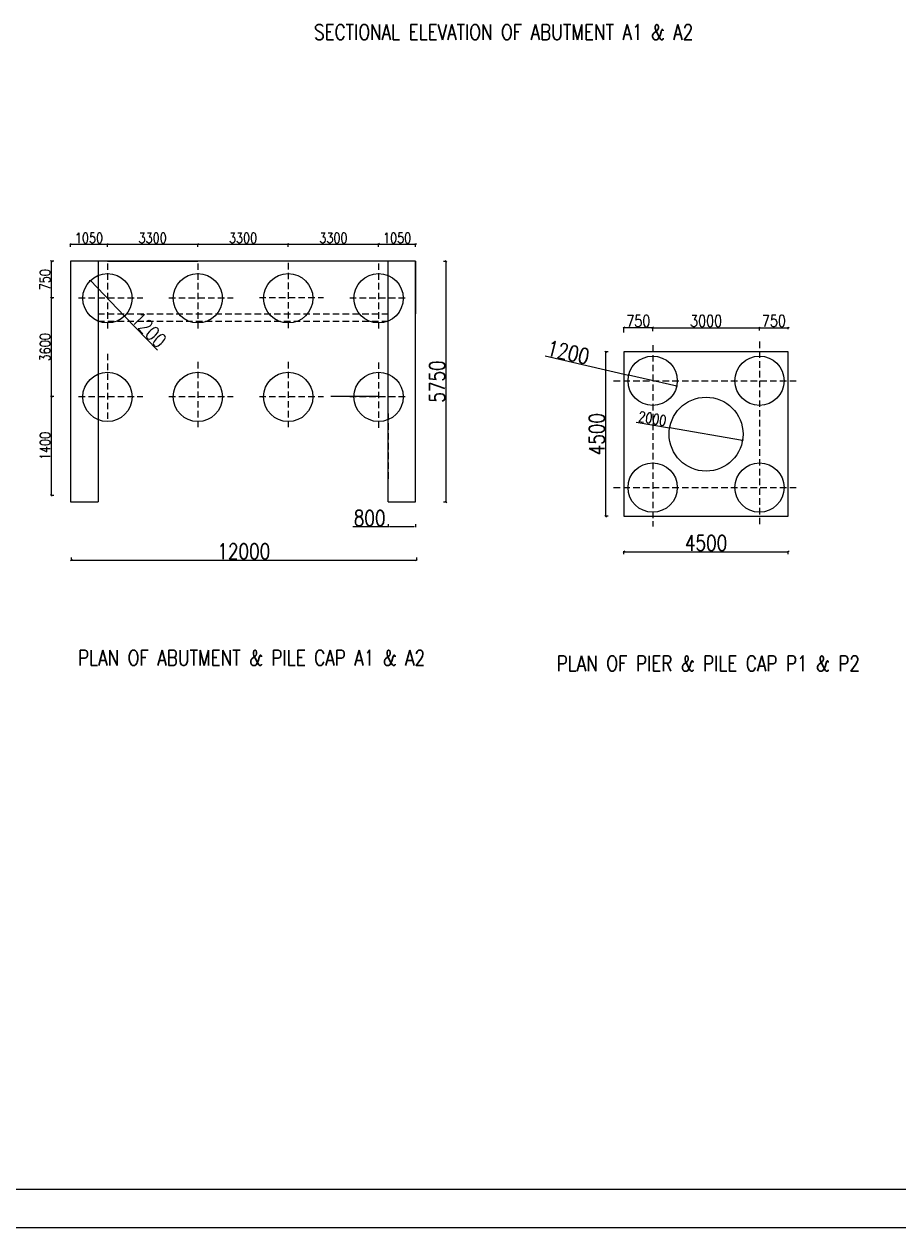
# Model space of a CAD drawing. Header units: metres. Extents: x 181 to 517, y -86 to 142.
# Tile 2 of 12: x 235 to 303, y -86 to 8. Entities that reach past the tile are written whole.
import ezdxf

# ---------------------------------------------------------------- set-up
doc = ezdxf.new("R2010")
doc.units = ezdxf.units.M
doc.header["$LTSCALE"] = 0.1
doc.header["$PDMODE"] = 34
doc.header["$PDSIZE"] = 0.25
doc.linetypes.add('DASHEDX2', pattern=[38.1, 25.4, -12.7])
doc.layers.add('TEXT', color=7, linetype='Continuous')
doc.styles.add('ROMANS', font='romans.shx', dxfattribs={"width": 0.8})
doc.dimstyles.new('1-100', dxfattribs={"dimscale": 0.8, "dimtxt": 0.2, "dimasz": 0.15, "dimexe": 0.05, "dimexo": 0.2, "dimgap": 0.1, "dimtad": 1, "dimdec": 0, "dimlfac": 1000, "dimzin": 1, "dimdsep": 46, "dimtxsty": 'ROMANS', "dimblk": 'OBLIQUE', "dimcen": 0.2, "dimadec": 0, "dimazin": 0, "dimtfac": 1, "dimtdec": 0, "dimtmove": 0, "dimatfit": 3, "dimldrblk": 'OPEN30', "dimfxl": 1, "dimarcsym": 0})

# ---------------------------------------------------------------- blocks, each defined once
blk = doc.blocks.new('_Oblique')
at = {"color": 0, "linetype": 'ByBlock', "lineweight": -2}
blk.add_line((-0.5, -0.5), (0.5, 0.5), dxfattribs=at)
blk = doc.blocks.new('*D229')
at = {"color": 0, "lineweight": -2, "ltscale": 0.2, "transparency": 16777216}
for p in [(275.884, -17.92), (286.142, -20.287)]:
    blk.add_line(p, (282.4, -19.423), dxfattribs=at)
at = {"layer": 'Defpoints', "color": 0, "ltscale": 0.2, "transparency": 16777216}
for p in [(282.4, -19.423), (286.142, -20.287)]:
    blk.add_point(p, dxfattribs=at)
at = {"color": 0, "lineweight": -2, "ltscale": 0.2, "transparency": 16777216, "xscale": 0.12, "yscale": 0.12, "zscale": 0.12}
for p, rotation in [((282.4, -19.423), 347.0059422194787), ((286.142, -20.287), 167.0059422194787)]:
    blk.add_blockref('_Oblique', p, dxfattribs=dict(at, rotation=rotation))
at = {"color": 0, "ltscale": 0.2, "transparency": 16777216, "insert": (277.696, -17.64), "char_height": 0.52, "attachment_point": 5, "rotation": 347.00594, "style": 'ROMANS'}
blk.add_mtext('{\\H2.3077x;1200}', dxfattribs=at)
blk = doc.blocks.new('_Open30')
at = {"color": 0, "linetype": 'ByBlock', "lineweight": -2}
for p, q in [((-1, 0.27), (0, 0)), ((0, 0), (-1, -0.27)), ((0, 0), (-1, 0))]:
    blk.add_line(p, q, dxfattribs=at)
blk = doc.blocks.new('*D230')
at = {"color": 0, "lineweight": -2, "ltscale": 0.2, "transparency": 16777216}
for p in [(282.977, -23.069), (291.268, -24.507)]:
    blk.add_line(p, (285.593, -23.523), dxfattribs=at)
at = {"layer": 'Defpoints', "color": 0, "ltscale": 0.2, "transparency": 16777216}
for p in [(285.593, -23.523), (291.268, -24.507)]:
    blk.add_point(p, dxfattribs=at)
at = {"color": 0, "lineweight": -2, "ltscale": 0.2, "transparency": 16777216, "xscale": 0.12, "yscale": 0.12, "zscale": 0.12}
for p, rotation in [((285.593, -23.523), 350.1654088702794), ((291.268, -24.507), 170.1654088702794)]:
    blk.add_blockref('_Oblique', p, dxfattribs=dict(at, rotation=rotation))
at = {"color": 0, "ltscale": 0.2, "transparency": 16777216, "insert": (284.249, -22.803), "char_height": 0.52, "attachment_point": 5, "rotation": 350.16541, "style": 'ROMANS'}
blk.add_mtext('{\\H1.5385x;2000}', dxfattribs=at)
blk = doc.blocks.new('*D206')
at = {"color": 0, "lineweight": -2, "ltscale": 0.2, "transparency": 16777216}
for p, q in [((282.031, -33.373), (282.031, -33.133)), ((282.031, -33.173), (294.831, -33.173)), ((294.831, -33.373), (294.831, -33.133))]:
    blk.add_line(p, q, dxfattribs=at)
at = {"layer": 'Defpoints', "color": 0, "ltscale": 0.2, "transparency": 16777216}
for p in [(294.831, -33.173), (282.031, -36.67), (294.831, -36.67)]:
    blk.add_point(p, dxfattribs=at)
at = {"color": 0, "lineweight": -2, "ltscale": 0.2, "transparency": 16777216, "xscale": 0.12, "yscale": 0.12, "zscale": 0.12, "rotation": 180}
blk.add_blockref('_Oblique', (282.031, -33.173), dxfattribs=at)
at = {"color": 0, "lineweight": -2, "ltscale": 0.2, "transparency": 16777216, "xscale": 0.12, "yscale": 0.12, "zscale": 0.12}
blk.add_blockref('_Oblique', (294.831, -33.173), dxfattribs=at)
at = {"color": 0, "ltscale": 0.2, "transparency": 16777216, "insert": (288.431, -32.493), "char_height": 0.52, "attachment_point": 5, "style": 'ROMANS'}
blk.add_mtext('{\\H2.3077x;4500}', dxfattribs=at)
blk = doc.blocks.new('*D231')
at = {"color": 0, "lineweight": -2, "ltscale": 0.2, "transparency": 16777216}
for p, q in [((280.801, -17.615), (280.561, -17.615)), ((280.601, -17.615), (280.601, -30.415)), ((280.801, -30.415), (280.561, -30.415))]:
    blk.add_line(p, q, dxfattribs=at)
at = {"layer": 'Defpoints', "color": 0, "ltscale": 0.2, "transparency": 16777216}
for p in [(282.031, -17.615), (280.601, -30.415), (282.031, -30.415)]:
    blk.add_point(p, dxfattribs=at)
at = {"color": 0, "lineweight": -2, "ltscale": 0.2, "transparency": 16777216, "xscale": 0.12, "yscale": 0.12, "zscale": 0.12}
for p, rotation in [((280.601, -17.615), 90), ((280.601, -30.415), 270)]:
    blk.add_blockref('_Oblique', p, dxfattribs=dict(at, rotation=rotation))
at = {"color": 0, "ltscale": 0.2, "transparency": 16777216, "insert": (279.921, -24.015), "char_height": 0.52, "attachment_point": 5, "rotation": 90, "style": 'ROMANS'}
blk.add_mtext('{\\H2.3077x;4500}', dxfattribs=at)
blk = doc.blocks.new('*D223')
at = {"color": 0, "lineweight": -2, "ltscale": 0.2, "transparency": 16777216}
for p, q in [((284.271, -15.934), (284.271, -15.694)), ((284.271, -15.734), (292.591, -15.734)), ((292.591, -15.934), (292.591, -15.694))]:
    blk.add_line(p, q, dxfattribs=at)
at = {"layer": 'Defpoints', "color": 0, "ltscale": 0.2, "transparency": 16777216}
for p in [(292.591, -15.734), (284.271, -19.231), (292.591, -19.231)]:
    blk.add_point(p, dxfattribs=at)
at = {"color": 0, "lineweight": -2, "ltscale": 0.2, "transparency": 16777216, "xscale": 0.12, "yscale": 0.12, "zscale": 0.12, "rotation": 180}
blk.add_blockref('_Oblique', (284.271, -15.734), dxfattribs=at)
at = {"color": 0, "lineweight": -2, "ltscale": 0.2, "transparency": 16777216, "xscale": 0.12, "yscale": 0.12, "zscale": 0.12}
blk.add_blockref('_Oblique', (292.591, -15.734), dxfattribs=at)
at = {"color": 0, "ltscale": 0.2, "transparency": 16777216, "insert": (288.431, -15.198), "char_height": 0.52, "attachment_point": 5, "style": 'ROMANS'}
blk.add_mtext('{\\H1.7524x;3000}', dxfattribs=at)
blk = doc.blocks.new('*D224')
at = {"color": 0, "lineweight": -2, "transparency": 16777216}
for p, q in [((282.031, -16.105), (282.031, -15.694)), ((284.271, -15.734), (282.031, -15.734)), ((284.271, -15.988), (284.271, -15.694))]:
    blk.add_line(p, q, dxfattribs=at)
at = {"layer": 'Defpoints', "color": 0, "transparency": 16777216}
for p in [(282.031, -15.734), (282.031, -16.265), (284.271, -16.148)]:
    blk.add_point(p, dxfattribs=at)
at = {"color": 0, "lineweight": -2, "transparency": 16777216, "xscale": 0.12, "yscale": 0.12, "zscale": 0.12, "rotation": 180}
blk.add_blockref('_Oblique', (282.031, -15.734), dxfattribs=at)
at = {"color": 0, "lineweight": -2, "transparency": 16777216, "xscale": 0.12, "yscale": 0.12, "zscale": 0.12}
blk.add_blockref('_Oblique', (284.271, -15.734), dxfattribs=at)
at = {"color": 0, "transparency": 16777216, "insert": (283.151, -15.198), "char_height": 0.16, "attachment_point": 5, "style": 'ROMANS'}
blk.add_mtext('{\\H5.6953x;750}', dxfattribs=at)
blk = doc.blocks.new('*D225')
at = {"color": 0, "lineweight": -2, "transparency": 16777216}
for p, q in [((292.591, -15.774), (292.591, -15.692)), ((292.591, -15.732), (294.831, -15.732)), ((294.831, -15.836), (294.831, -15.692))]:
    blk.add_line(p, q, dxfattribs=at)
at = {"layer": 'Defpoints', "color": 0, "transparency": 16777216}
for p in [(292.591, -15.934), (294.831, -15.732), (294.831, -15.996)]:
    blk.add_point(p, dxfattribs=at)
at = {"color": 0, "lineweight": -2, "transparency": 16777216, "xscale": 0.12, "yscale": 0.12, "zscale": 0.12, "rotation": 180}
blk.add_blockref('_Oblique', (292.591, -15.732), dxfattribs=at)
at = {"color": 0, "lineweight": -2, "transparency": 16777216, "xscale": 0.12, "yscale": 0.12, "zscale": 0.12}
blk.add_blockref('_Oblique', (294.831, -15.732), dxfattribs=at)
at = {"color": 0, "transparency": 16777216, "insert": (293.711, -15.196), "char_height": 0.16, "attachment_point": 5, "style": 'ROMANS'}
blk.add_mtext('{\\H5.6953x;750}', dxfattribs=at)
blk = doc.blocks.new('*D273')
at = {"color": 0, "lineweight": -2, "ltscale": 0.2, "transparency": 16777216}
for p in [(240.472, -12.048), (245.689, -17.479)]:
    blk.add_line(p, (243.132, -14.818), dxfattribs=at)
at = {"layer": 'Defpoints', "color": 0, "ltscale": 0.2, "transparency": 16777216}
for p in [(240.472, -12.048), (243.132, -14.818)]:
    blk.add_point(p, dxfattribs=at)
at = {"color": 0, "lineweight": -2, "ltscale": 0.2, "transparency": 16777216, "xscale": 0.12, "yscale": 0.12, "zscale": 0.12}
for p, rotation in [((240.472, -12.048), 313.8486452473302), ((243.132, -14.818), 133.8486452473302)]:
    blk.add_blockref('_Oblique', p, dxfattribs=dict(at, rotation=rotation))
at = {"color": 0, "ltscale": 0.2, "transparency": 16777216, "insert": (245.046, -15.886), "char_height": 0.52, "attachment_point": 5, "rotation": 313.84865, "style": 'ROMANS'}
blk.add_mtext('{\\H2.1538x;1200}', dxfattribs=at)
blk = doc.blocks.new('*D274')
at = {"color": 0, "lineweight": -2, "ltscale": 0.2, "transparency": 16777216}
for p, q in [((237.623, -10.553), (237.383, -10.553)), ((237.423, -10.553), (237.423, -13.406)), ((237.623, -13.406), (237.383, -13.406))]:
    blk.add_line(p, q, dxfattribs=at)
at = {"layer": 'Defpoints', "color": 0, "ltscale": 0.2, "transparency": 16777216}
for p in [(238.922, -10.553), (237.423, -13.406), (238.922, -13.406)]:
    blk.add_point(p, dxfattribs=at)
at = {"color": 0, "lineweight": -2, "ltscale": 0.2, "transparency": 16777216, "xscale": 0.12, "yscale": 0.12, "zscale": 0.12}
for p, rotation in [((237.423, -10.553), 90), ((237.423, -13.406), 270)]:
    blk.add_blockref('_Oblique', p, dxfattribs=dict(at, rotation=rotation))
at = {"color": 0, "ltscale": 0.2, "transparency": 16777216, "insert": (236.943, -11.98), "char_height": 0.52, "attachment_point": 5, "rotation": 90, "style": 'ROMANS'}
blk.add_mtext('{\\H1.5385x;750}', dxfattribs=at)
blk = doc.blocks.new('*D267')
at = {"color": 0, "lineweight": -2, "ltscale": 0.2, "transparency": 16777216}
for p, q in [((238.922, -9.418), (238.922, -9.178)), ((238.922, -9.218), (241.802, -9.218)), ((241.802, -9.418), (241.802, -9.178))]:
    blk.add_line(p, q, dxfattribs=at)
at = {"layer": 'Defpoints', "color": 0, "ltscale": 0.2, "transparency": 16777216}
for p in [(241.802, -9.218), (238.922, -10.553), (241.802, -21.239)]:
    blk.add_point(p, dxfattribs=at)
at = {"color": 0, "lineweight": -2, "ltscale": 0.2, "transparency": 16777216, "xscale": 0.12, "yscale": 0.12, "zscale": 0.12, "rotation": 180}
blk.add_blockref('_Oblique', (238.922, -9.218), dxfattribs=at)
at = {"color": 0, "lineweight": -2, "ltscale": 0.2, "transparency": 16777216, "xscale": 0.12, "yscale": 0.12, "zscale": 0.12}
blk.add_blockref('_Oblique', (241.802, -9.218), dxfattribs=at)
at = {"color": 0, "ltscale": 0.2, "transparency": 16777216, "insert": (240.362, -8.738), "char_height": 0.52, "attachment_point": 5, "style": 'ROMANS'}
blk.add_mtext('{\\H1.5385x;1050}', dxfattribs=at)
blk = doc.blocks.new('*D268')
at = {"color": 0, "lineweight": -2, "ltscale": 0.2, "transparency": 16777216}
for p, q in [((241.802, -9.418), (241.802, -9.178)), ((241.802, -9.218), (248.842, -9.218)), ((248.842, -9.418), (248.842, -9.178))]:
    blk.add_line(p, q, dxfattribs=at)
at = {"layer": 'Defpoints', "color": 0, "ltscale": 0.2, "transparency": 16777216}
for p in [(248.842, -9.218), (241.802, -10.553), (248.842, -10.553)]:
    blk.add_point(p, dxfattribs=at)
at = {"color": 0, "lineweight": -2, "ltscale": 0.2, "transparency": 16777216, "xscale": 0.12, "yscale": 0.12, "zscale": 0.12, "rotation": 180}
blk.add_blockref('_Oblique', (241.802, -9.218), dxfattribs=at)
at = {"color": 0, "lineweight": -2, "ltscale": 0.2, "transparency": 16777216, "xscale": 0.12, "yscale": 0.12, "zscale": 0.12}
blk.add_blockref('_Oblique', (248.842, -9.218), dxfattribs=at)
at = {"color": 0, "ltscale": 0.2, "transparency": 16777216, "insert": (245.322, -8.738), "char_height": 0.52, "attachment_point": 5, "style": 'ROMANS'}
blk.add_mtext('{\\H1.5385x;3300}', dxfattribs=at)
blk = doc.blocks.new('*D269')
at = {"color": 0, "lineweight": -2, "ltscale": 0.2, "transparency": 16777216}
for p, q in [((255.882, -9.416), (255.882, -9.176)), ((255.882, -9.216), (262.922, -9.216)), ((262.922, -9.416), (262.922, -9.176))]:
    blk.add_line(p, q, dxfattribs=at)
at = {"layer": 'Defpoints', "color": 0, "ltscale": 0.2, "transparency": 16777216}
for p in [(262.922, -9.216), (255.882, -10.553), (262.922, -11.25)]:
    blk.add_point(p, dxfattribs=at)
at = {"color": 0, "lineweight": -2, "ltscale": 0.2, "transparency": 16777216, "xscale": 0.12, "yscale": 0.12, "zscale": 0.12, "rotation": 180}
blk.add_blockref('_Oblique', (255.882, -9.216), dxfattribs=at)
at = {"color": 0, "lineweight": -2, "ltscale": 0.2, "transparency": 16777216, "xscale": 0.12, "yscale": 0.12, "zscale": 0.12}
blk.add_blockref('_Oblique', (262.922, -9.216), dxfattribs=at)
at = {"color": 0, "ltscale": 0.2, "transparency": 16777216, "insert": (259.402, -8.736), "char_height": 0.52, "attachment_point": 5, "style": 'ROMANS'}
blk.add_mtext('{\\H1.5385x;3300}', dxfattribs=at)
blk = doc.blocks.new('*D275')
at = {"color": 0, "lineweight": -2, "ltscale": 0.2, "transparency": 16777216}
for p, q in [((262.922, -9.416), (262.922, -9.176)), ((262.922, -9.216), (265.802, -9.216)), ((265.802, -9.416), (265.802, -9.176))]:
    blk.add_line(p, q, dxfattribs=at)
at = {"layer": 'Defpoints', "color": 0, "ltscale": 0.2, "transparency": 16777216}
for p in [(265.802, -9.216), (262.922, -10.553), (265.802, -10.553)]:
    blk.add_point(p, dxfattribs=at)
at = {"color": 0, "lineweight": -2, "ltscale": 0.2, "transparency": 16777216, "xscale": 0.12, "yscale": 0.12, "zscale": 0.12, "rotation": 180}
blk.add_blockref('_Oblique', (262.922, -9.216), dxfattribs=at)
at = {"color": 0, "lineweight": -2, "ltscale": 0.2, "transparency": 16777216, "xscale": 0.12, "yscale": 0.12, "zscale": 0.12}
blk.add_blockref('_Oblique', (265.802, -9.216), dxfattribs=at)
at = {"color": 0, "ltscale": 0.2, "transparency": 16777216, "insert": (264.362, -8.736), "char_height": 0.52, "attachment_point": 5, "style": 'ROMANS'}
blk.add_mtext('{\\H1.5385x;1050}', dxfattribs=at)
blk = doc.blocks.new('*D276')
at = {"color": 0, "lineweight": -2, "ltscale": 0.2, "transparency": 16777216}
for p, q in [((267.971, -10.553), (268.211, -10.553)), ((268.171, -10.553), (268.171, -29.283)), ((267.971, -29.283), (268.211, -29.283))]:
    blk.add_line(p, q, dxfattribs=at)
at = {"layer": 'Defpoints', "color": 0, "ltscale": 0.2, "transparency": 16777216}
for p in [(265.802, -10.553), (265.802, -29.283), (268.171, -29.283)]:
    blk.add_point(p, dxfattribs=at)
at = {"color": 0, "lineweight": -2, "ltscale": 0.2, "transparency": 16777216, "xscale": 0.12, "yscale": 0.12, "zscale": 0.12}
for p, rotation in [((268.171, -10.553), 90), ((268.171, -29.283), 270)]:
    blk.add_blockref('_Oblique', p, dxfattribs=dict(at, rotation=rotation))
at = {"color": 0, "ltscale": 0.2, "transparency": 16777216, "insert": (267.491, -19.918), "char_height": 0.52, "attachment_point": 5, "rotation": 90, "style": 'ROMANS'}
blk.add_mtext('{\\H2.3077x;5750}', dxfattribs=at)
blk = doc.blocks.new('*D270')
at = {"color": 0, "lineweight": -2, "ltscale": 0.2, "transparency": 16777216}
for p, q in [((238.982, -33.62), (238.982, -33.86)), ((265.862, -33.62), (265.862, -33.86)), ((238.982, -33.82), (265.862, -33.82))]:
    blk.add_line(p, q, dxfattribs=at)
at = {"layer": 'Defpoints', "color": 0, "ltscale": 0.2, "transparency": 16777216}
for p in [(238.982, -31.593), (265.862, -31.593), (265.862, -33.82)]:
    blk.add_point(p, dxfattribs=at)
at = {"color": 0, "lineweight": -2, "ltscale": 0.2, "transparency": 16777216, "xscale": 0.12, "yscale": 0.12, "zscale": 0.12, "rotation": 180}
blk.add_blockref('_Oblique', (238.982, -33.82), dxfattribs=at)
at = {"color": 0, "lineweight": -2, "ltscale": 0.2, "transparency": 16777216, "xscale": 0.12, "yscale": 0.12, "zscale": 0.12}
blk.add_blockref('_Oblique', (265.862, -33.82), dxfattribs=at)
at = {"color": 0, "ltscale": 0.2, "transparency": 16777216, "insert": (252.422, -33.14), "char_height": 0.52, "attachment_point": 5, "style": 'ROMANS'}
blk.add_mtext('{\\H2.3077x;12000}', dxfattribs=at)
blk = doc.blocks.new('*D265')
at = {"color": 0, "lineweight": -2, "ltscale": 0.2, "transparency": 16777216}
for p, q in [((237.423, -13.406), (237.463, -13.406)), ((237.423, -13.406), (237.423, -21.094)), ((237.623, -21.094), (237.383, -21.094))]:
    blk.add_line(p, q, dxfattribs=at)
at = {"layer": 'Defpoints', "color": 0, "ltscale": 0.2, "transparency": 16777216}
for p in [(237.423, -13.406), (237.423, -21.094), (238.792, -21.094)]:
    blk.add_point(p, dxfattribs=at)
at = {"color": 0, "lineweight": -2, "ltscale": 0.2, "transparency": 16777216, "xscale": 0.12, "yscale": 0.12, "zscale": 0.12}
for p, rotation in [((237.423, -13.406), 90), ((237.423, -21.094), 270)]:
    blk.add_blockref('_Oblique', p, dxfattribs=dict(at, rotation=rotation))
at = {"color": 0, "ltscale": 0.2, "transparency": 16777216, "insert": (236.943, -17.25), "char_height": 0.52, "attachment_point": 5, "rotation": 90, "style": 'ROMANS'}
blk.add_mtext('{\\H1.5385x;3600}', dxfattribs=at)
blk = doc.blocks.new('*D266')
at = {"color": 0, "lineweight": -2, "ltscale": 0.2, "transparency": 16777216}
for p, q in [((248.842, -9.418), (248.842, -9.178)), ((248.842, -9.218), (255.882, -9.218)), ((255.882, -9.418), (255.882, -9.178))]:
    blk.add_line(p, q, dxfattribs=at)
at = {"layer": 'Defpoints', "color": 0, "ltscale": 0.2, "transparency": 16777216}
for p in [(255.882, -9.218), (248.842, -10.553), (255.882, -10.553)]:
    blk.add_point(p, dxfattribs=at)
at = {"color": 0, "lineweight": -2, "ltscale": 0.2, "transparency": 16777216, "xscale": 0.12, "yscale": 0.12, "zscale": 0.12, "rotation": 180}
blk.add_blockref('_Oblique', (248.842, -9.218), dxfattribs=at)
at = {"color": 0, "lineweight": -2, "ltscale": 0.2, "transparency": 16777216, "xscale": 0.12, "yscale": 0.12, "zscale": 0.12}
blk.add_blockref('_Oblique', (255.882, -9.218), dxfattribs=at)
at = {"color": 0, "ltscale": 0.2, "transparency": 16777216, "insert": (252.362, -8.738), "char_height": 0.52, "attachment_point": 5, "style": 'ROMANS'}
blk.add_mtext('{\\H1.5385x;3300}', dxfattribs=at)
blk = doc.blocks.new('*D271')
at = {"color": 0, "lineweight": -2, "transparency": 16777216}
for p, q in [((263.657, -31.228), (260.908, -31.228)), ((263.657, -31.028), (263.657, -31.268)), ((265.682, -31.228), (263.777, -31.228)), ((265.802, -31.028), (265.802, -31.268))]:
    blk.add_line(p, q, dxfattribs=at)
at = {"color": 0, "transparency": 16777216}
for points in [[(263.777, -31.208), (263.777, -31.248), (263.657, -31.228)], [(265.682, -31.208), (265.682, -31.248), (265.802, -31.228)]]:
    blk.add_solid(points, dxfattribs=at)
at = {"layer": 'Defpoints', "color": 0, "transparency": 16777216}
for p in [(263.657, -30.831), (265.802, -30.831), (263.657, -31.228)]:
    blk.add_point(p, dxfattribs=at)
at = {"color": 0, "transparency": 16777216, "insert": (262.222, -30.548), "char_height": 0.16, "attachment_point": 5, "style": 'ROMANS'}
blk.add_mtext('{\\H7.5x;800}', dxfattribs=at)
blk = doc.blocks.new('*D272')
at = {"color": 0, "lineweight": -2, "ltscale": 0.2, "transparency": 16777216}
for p, q in [((237.423, -21.094), (237.463, -21.094)), ((237.423, -21.094), (237.423, -28.781)), ((237.623, -28.781), (237.383, -28.781))]:
    blk.add_line(p, q, dxfattribs=at)
at = {"layer": 'Defpoints', "color": 0, "ltscale": 0.2, "transparency": 16777216}
for p in [(237.423, -21.094), (237.423, -28.781), (238.792, -28.781)]:
    blk.add_point(p, dxfattribs=at)
at = {"color": 0, "lineweight": -2, "ltscale": 0.2, "transparency": 16777216, "xscale": 0.12, "yscale": 0.12, "zscale": 0.12}
for p, rotation in [((237.423, -21.094), 90), ((237.423, -28.781), 270)]:
    blk.add_blockref('_Oblique', p, dxfattribs=dict(at, rotation=rotation))
at = {"color": 0, "ltscale": 0.2, "transparency": 16777216, "insert": (236.943, -24.938), "char_height": 0.52, "attachment_point": 5, "rotation": 90, "style": 'ROMANS'}
blk.add_mtext('{\\H1.5385x;1400}', dxfattribs=at)

msp = doc.modelspace()

# ---------------------------------------------------------------- linework, layer by layer
at = {"ltscale": 0.2}
for p, q in [((238.9221, -10.5529), (238.9221, -29.2832)), ((265.8021, -10.5529), (238.9221, -10.5529)), ((241.0671, -10.5529), (241.0671, -29.2832)), ((263.6567, -29.2832), (263.6567, -10.5529)), ((265.8021, -29.2832), (265.8021, -10.5529))]:
    msp.add_line(p, q, dxfattribs=at)
at = {"color": 0}
for p, q in [((238.9221, -10.5529), (238.9221, -14.7539)), ((265.8021, -10.5529), (265.8021, -14.6329)), ((262.9221, -21.0771), (259.2119, -21.0771)), ((238.9221, -29.2832), (239.5749, -29.2832)), ((238.9221, -29.2832), (241.0671, -29.2832)), ((263.6567, -29.2832), (265.8021, -29.2832))]:
    msp.add_line(p, q, dxfattribs=at)
for p, q in [((241.8021, -10.5529), (248.8421, -10.5529)), ((431.8199, -82.8418), (185.0105, -82.8418)), ((516.5411, -85.8418), (181.2122, -85.8418))]:
    msp.add_line(p, q)
at = {"linetype": 'DASHEDX2', "ltscale": 0.2}
for p, q in [((241.8021, -10.7139), (241.8021, -15.919)), ((248.8421, -10.7139), (248.8421, -15.919)), ((255.8821, -10.678), (255.8821, -15.8832)), ((262.9221, -10.7139), (262.9221, -15.919)), ((239.5527, -13.3971), (244.5469, -13.3971)), ((246.5927, -13.3971), (251.5869, -13.3971)), ((253.6327, -13.3612), (258.6269, -13.3612)), ((260.6727, -13.3971), (265.0266, -13.3971)), ((241.0671, -14.6329), (263.6567, -14.6329)), ((241.0671, -15.2068), (263.6567, -15.2068)), ((241.8021, -17.7539), (241.8021, -22.959)), ((248.8421, -18.3939), (248.8421, -23.599)), ((255.8821, -18.3939), (255.8821, -23.599)), ((262.9221, -18.4298), (262.9221, -23.6349)), ((239.5527, -21.0771), (244.5469, -21.0771)), ((246.5927, -21.0771), (251.5869, -21.0771)), ((253.6327, -21.0771), (258.6269, -21.0771)), ((260.6727, -21.0771), (265.0709, -21.0771)), ((263.6567, -22.404), (263.6567, -27.6092))]:
    msp.add_line(p, q, dxfattribs=at)
at = {"color": 0, "linetype": 'DASHEDX2', "ltscale": 0.2}
for p, q in [((292.5907, -16.8095), (292.5907, -31.2202)), ((284.2707, -17.088), (284.2707, -31.2202)), ((281.2253, -19.8549), (295.636, -19.8549)), ((281.2253, -28.1749), (295.636, -28.1749))]:
    msp.add_line(p, q, dxfattribs=at)
at = {"color": 0, "ltscale": 0.2}
for p, q in [((294.8307, -17.6149), (282.0307, -17.6149)), ((282.0307, -17.6149), (282.0307, -30.4149)), ((294.8307, -30.4149), (294.8307, -17.6149)), ((282.0307, -30.4149), (288.4307, -30.4149)), ((288.4307, -30.4149), (294.8307, -30.4149))]:
    msp.add_line(p, q, dxfattribs=at)
at = {"ltscale": 0.2}
for centre in [(241.8021, -13.4329), (248.8421, -13.4329), (255.8821, -13.4329), (262.9221, -13.4329), (241.8021, -21.1129), (248.8421, -21.1129), (255.8821, -21.1129), (262.9221, -21.1129)]:
    msp.add_circle(centre, 1.92, dxfattribs=at)
at = {"color": 0, "ltscale": 0.2}
for centre, radius in [((284.2707, -19.8549), 1.92), ((292.5907, -19.8549), 1.92), ((288.4307, -24.0149), 2.88), ((284.2707, -28.1749), 1.92), ((292.5907, -28.1749), 1.92)]:
    msp.add_circle(centre, radius, dxfattribs=at)

# ---------------------------------------------------------------- texts
at = {"layer": 'TEXT', "char_height": 1.2, "width": 44.14154, "attachment_point": 5, "style": 'ROMANS'}
for s, insert in [('{\\Fromanc|c0;SECTIONAL ELEVATION OF ABUTMENT A1 & A2}', (272.6642, 7.3047)), ('{\\Fromanc|c0;PLAN OF ABUTMENT & PILE CAP A1 & A2}', (253.029, -41.4332)), ('{\\Fromanc|c0;PLAN OF PIER & PILE CAP P1 & P2}', (288.6049, -41.8754))]:
    msp.add_mtext(s, dxfattribs=dict(at, insert=insert))

# ---------------------------------------------------------------- dimensions: what is measured, and where the dimension line sits
at = {"ltscale": 0.2}
for base, p1, p2, angle, text, picture, middle in [((241.8021, -9.2177), (238.9221, -10.5529), (241.8021, -21.239), 180, '{\\H1.5385x;1050}', '*D267', (240.3621, -8.7377)), ((248.8421, -9.2177), (241.8021, -10.5529), (248.8421, -10.5529), 180, '{\\H1.5385x;3300}', '*D268', (245.3221, -8.7377)), ((255.8821, -9.2177), (248.8421, -10.5529), (255.8821, -10.5529), 180, '{\\H1.5385x;3300}', '*D266', (252.3621, -8.7377)), ((262.9221, -9.2164), (255.8821, -10.5529), (262.9221, -11.2499), 180, '{\\H1.5385x;3300}', '*D269', (259.4021, -8.7363)), ((265.8021, -9.2164), (262.9221, -10.5529), (265.8021, -10.5529), 180, '{\\H1.5385x;1050}', '*D275', (264.3621, -8.7363)), ((237.4229, -13.4063), (238.9221, -10.5529), (238.9221, -13.4063), 270, '{\\H1.5385x;750}', '*D274', (236.9429, -11.9796)), ((268.171, -29.2832), (265.8021, -10.5529), (265.8021, -29.2832), 270, '{\\H2.3077x;5750}', '*D276', (267.491, -19.9181)), ((237.4229, -21.0938), (237.4229, -13.4063), (238.7923, -21.0938), 270, '{\\H1.5385x;3600}', '*D265', (236.9429, -17.2501)), ((237.4229, -28.7813), (237.4229, -21.0938), (238.7923, -28.7813), 270, '{\\H1.5385x;1400}', '*D272', (236.9429, -24.9375)), ((265.8621, -33.8198), (238.9821, -31.5934), (265.8621, -31.5934), 180, '{\\H2.3077x;12000}', '*D270', (252.4221, -33.1398))]:
    dim = msp.add_linear_dim(base=base, p1=p1, p2=p2, angle=angle, text=text, dimstyle='1-100', override={"dimtxt": 0.65, "dimfxl": 0.25, "dimfxlon": 1}, dxfattribs=at)
    dim.commit()
    dim.dimension.update_dxf_attribs({"geometry": picture, "text_midpoint": middle})
dim = msp.add_diameter_dim_2p(p1=(240.472, -12.0483), p2=(243.1322, -14.8176), text='{\\H2.1538x;1200}', dimstyle='1-100', override={"dimtxt": 0.65, "dimfxl": 0.25, "dimfxlon": 1}, dxfattribs=at)
dim.commit()
dim.dimension.update_dxf_attribs({"geometry": '*D273', "text_midpoint": (244.5843, -16.3292), "dimtype": 163})
for base, p1, p2, picture, middle in [((282.0307, -15.734), (284.2707, -16.1476), (282.0307, -16.2652), '*D224', (283.1507, -15.1984)), ((294.8307, -15.7318), (292.5907, -15.934), (294.8307, -15.9955), '*D225', (293.7107, -15.1962))]:
    dim = msp.add_linear_dim(base=base, p1=p1, p2=p2, text='{\\H5.6953x;750}', dimstyle='1-100', override={"dimfxl": 20, "dimfxlon": 1})
    dim.commit()
    dim.dimension.update_dxf_attribs({"geometry": picture, "text_midpoint": middle})
at = {"color": 0, "ltscale": 0.2}
for base, p1, p2, text, picture, middle in [((292.5907, -15.734), (284.2707, -19.2308), (292.5907, -19.2308), '{\\H1.7524x;3000}', '*D223', (288.4307, -15.1984)), ((294.8307, -33.1734), (282.0307, -36.6702), (294.8307, -36.6702), '{\\H2.3077x;4500}', '*D206', (288.4307, -32.4934))]:
    dim = msp.add_linear_dim(base=base, p1=p1, p2=p2, text=text, dimstyle='1-100', override={"dimtxt": 0.65, "dimfxl": 0.25, "dimfxlon": 1}, dxfattribs=at)
    dim.commit()
    dim.dimension.update_dxf_attribs({"geometry": picture, "text_midpoint": middle})
dim = msp.add_diameter_dim_2p(p1=(286.1415, -20.2866), p2=(282.3998, -19.4232), text='{\\H2.3077x;1200}', dimstyle='1-100', override={"dimtxt": 0.65, "dimfxl": 0.25, "dimfxlon": 1}, dxfattribs=at)
dim.commit()
dim.dimension.update_dxf_attribs({"geometry": '*D229', "text_midpoint": (277.5433, -18.3025), "dimtype": 163})
dim = msp.add_linear_dim(base=(280.6014, -30.4149), p1=(282.0307, -17.6149), p2=(282.0307, -30.4149), angle=90, text='{\\H2.3077x;4500}', dimstyle='1-100', override={"dimtxt": 0.65, "dimfxl": 0.25, "dimfxlon": 1}, dxfattribs=at)
dim.commit()
dim.dimension.update_dxf_attribs({"geometry": '*D231', "text_midpoint": (280.6014, -24.0149), "dimtype": 160})
dim = msp.add_diameter_dim_2p(p1=(291.2683, -24.5068), p2=(285.593, -23.5229), text='{\\H1.5385x;2000}', dimstyle='1-100', override={"dimtxt": 0.65, "dimfxl": 0.25, "dimfxlon": 1}, dxfattribs=at)
dim.commit()
dim.dimension.update_dxf_attribs({"geometry": '*D230', "text_midpoint": (284.2486, -22.8027)})
at = {"color": 0}
dim = msp.add_linear_dim(base=(263.6567, -31.2283), p1=(265.8021, -30.8312), p2=(263.6567, -30.8312), angle=180, text='{\\H7.5x;800}', dimstyle='1-100', override={"dimfxl": 0.25, "dimfxlon": 1}, dxfattribs=at)
dim.commit()
dim.dimension.update_dxf_attribs({"geometry": '*D271', "text_midpoint": (262.2224, -30.5483)})

doc.saveas('drawing.dxf')
